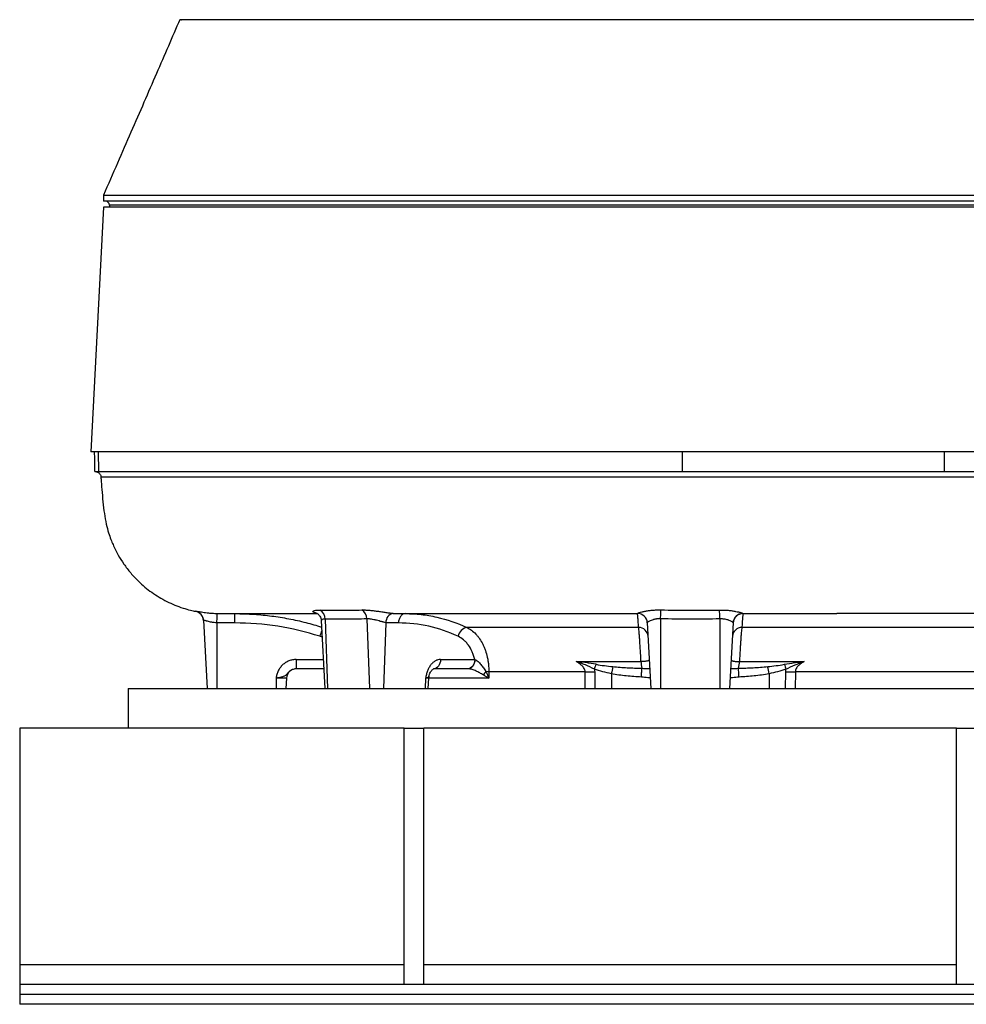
# Model space of a CAD drawing. Header units: millimetres. Extents: x 540 to 1430, y 615 to 2661.
# Tile 1 of 9: x 540 to 1020, y 615 to 1114. Entities that reach past the tile are written whole.
import ezdxf

# ---------------------------------------------------------------- set-up
doc = ezdxf.new("R2010")
doc.units = ezdxf.units.MM

msp = doc.modelspace()

# ---------------------------------------------------------------- linework, layer by layer
at = {"color": 7, "linetype": 'Continuous', "lineweight": 25}
for p, q in [((582.9, 1024.91), (582.9, 1021.91)), ((582.9, 1018.91), (576.4, 894.91)), ((1177.9, 1021.91), (582.9, 1021.91)), ((1177.67, 1018.91), (582.9, 1018.91)), ((585.9, 1019.91), (585.9, 1018.91)), ((1117.49, 894.91), (576.4, 894.91)), ((580.52, 884.91), (580.35, 894.91)), ((876.47, 884.91), (876.47, 894.91)), ((1009.33, 884.91), (1009.41, 894.91)), ((578.5, 884.91), (580.52, 884.91)), ((580.52, 884.91), (876.47, 884.91)), ((876.47, 884.91), (1009.33, 884.91)), ((1009.33, 884.91), (1207.93, 884.91)), ((581.69, 881.3), (581.64, 882.07)), ((629.59, 814.08), (629.59, 814.08)), ((633.58, 809.54), (635.4, 774.91)), ((640.58, 812.95), (641.53, 812.93)), ((693.28, 809.37), (695.09, 774.91)), ((695.25, 810.11), (696.55, 774.91)), ((716.45, 810.22), (717.76, 774.91)), ((853.66, 812.91), (853.66, 812.91)), ((865.4, 810.28), (865.4, 774.91)), ((895.4, 810.23), (895.4, 774.91)), ((907.13, 812.91), (907.13, 812.91)), ((640.4, 808.21), (640.4, 774.91)), ((726.07, 808.32), (724.83, 774.91)), ((854.23, 805.91), (767.15, 805.91)), ((858.65, 808.27), (860.4, 774.91)), ((902.14, 808.23), (900.4, 774.91)), ((902.14, 808.22), (902.14, 808.23)), ((1066.72, 805.91), (906.57, 805.91)), ((680.64, 789.65), (680.64, 784.91)), ((753.83, 789.65), (771.11, 789.65)), ((822.58, 788.61), (855.44, 788.61)), ((905.35, 788.61), (938.21, 788.61)), ((694.56, 784.91), (680.64, 784.91)), ((767.58, 784.91), (750.3, 784.91)), ((778.31, 783.43), (778.3, 780.17)), ((827.08, 783.43), (778.31, 783.43)), ((1042.75, 783.43), (933.71, 783.43)), ((670.4, 780.17), (670.4, 774.91)), ((675.67, 780.17), (670.4, 780.17)), ((675.67, 780.17), (675.4, 774.91)), ((746.24, 780.17), (746.05, 774.91)), ((747.51, 774.91), (747.79, 780.17)), ((595.4, 774.91), (595.4, 754.91)), ((595.4, 774.91), (1165.4, 774.91)), ((735.4, 754.91), (540.4, 754.91)), ((540.4, 754.91), (540.4, 634.91)), ((735.4, 624.91), (735.4, 754.91)), ((735.4, 754.91), (745.4, 754.91)), ((745.4, 624.91), (745.4, 754.91)), ((1015.4, 754.91), (745.4, 754.91)), ((1015.4, 624.91), (1015.4, 754.91)), ((1015.4, 754.91), (1025.4, 754.91)), ((540.4, 634.91), (540.4, 624.91)), ((1220.4, 624.91), (540.4, 624.91)), ((540.4, 624.91), (540.4, 619.91)), ((1220.4, 619.91), (540.4, 619.91)), ((540.4, 619.91), (540.4, 614.91)), ((1220.4, 614.91), (540.4, 614.91))]:
    msp.add_line(p, q, dxfattribs=at)
at = {"color": 8, "linetype": 'Continuous', "lineweight": 25}
for p, q in [((1174.9, 1019.91), (585.9, 1019.91)), ((629.59, 814.08), (629.63, 814.17)), ((629.63, 814.17), (630.17, 814.11)), ((732.4, 812.91), (733.67, 812.91)), ((693.72, 800.93), (692.55, 801.42)), ((680.64, 789.65), (694.31, 789.65)), ((827.16, 774.91), (827.08, 783.43)), ((831.95, 783.43), (832.05, 774.91)), ((928.75, 774.91), (928.85, 783.43)), ((933.71, 783.43), (933.63, 774.91)), ((747.79, 780.17), (746.24, 780.17)), ((778.3, 780.17), (747.79, 780.17)), ((840.4, 782.44), (840.4, 774.91)), ((920.4, 782.44), (920.4, 774.91)), ((735.4, 634.91), (540.4, 634.91)), ((1015.4, 634.91), (745.4, 634.91))]:
    msp.add_line(p, q, dxfattribs=at)
at = {"color": 7, "linetype": 'Continuous', "lineweight": 25, "flags": 128}
for points in [[(865.4, 810.28), (865.41, 811.03), (865.43, 811.76), (865.44, 812.44), (865.46, 813.08), (865.47, 813.64), (865.48, 814.12), (865.49, 814.5), (865.5, 814.78)], [(895.4, 810.23), (895.38, 810.98), (895.37, 811.7), (895.36, 812.39), (895.34, 813.02), (895.33, 813.58), (895.32, 814.06), (895.32, 814.45), (895.31, 814.73)], [(640.4, 808.21), (640.43, 809.15), (640.47, 810.04), (640.5, 810.86), (640.52, 811.57), (640.55, 812.15), (640.56, 812.59), (640.57, 812.86), (640.58, 812.95)], [(753.83, 789.65), (753.74, 788.71), (753.51, 787.82), (753.18, 787), (752.74, 786.28), (752.21, 785.7), (751.61, 785.27), (750.97, 785), (750.3, 784.91)], [(771.11, 789.65), (771.01, 788.71), (770.79, 787.82), (770.45, 787), (770.01, 786.28), (769.49, 785.7), (768.89, 785.27), (768.25, 785), (767.58, 784.91)], [(771.24, 789.59), (771.14, 788.66), (770.92, 787.78), (770.59, 786.97), (770.17, 786.27), (769.66, 785.69), (769.08, 785.26), (768.46, 785), (767.82, 784.91)], [(855.65, 780.76), (855.69, 781.49), (855.73, 782.2), (855.77, 782.87), (855.8, 783.49), (855.83, 784.04), (855.86, 784.52), (855.88, 784.91), (855.9, 785.2)], [(905.14, 780.76), (905.1, 781.49), (905.06, 782.2), (905.03, 782.87), (904.99, 783.49), (904.96, 784.04), (904.94, 784.52), (904.91, 784.91), (904.9, 785.2)]]:
    msp.add_lwpolyline(points, dxfattribs=at)
at = {"color": 7, "linetype": 'Continuous', "lineweight": 25}
for centre, radius, start, end in [((583.9, 1019.91), 2, 0, 90), ((628.6, 809.16), 5, 3.0156, 78.5078), ((690.37, 810.37), 4.88, 356.9078, 61.6637), ((711.41, 810.34), 5.04, 358.6856, 61.4744), ((628.59, 809.28), 5, 3.0001, 26.5501), ((730.74, 808.47), 4.67, 101.1574, 181.7973), ((853.66, 808), 4.99, 3.0553, 89.6091), ((907.13, 807.97), 5, 90.2787, 176.9621), ((907.13, 807.91), 5, 89.9814, 177.5989), ((768.27, 800.35), 5.67, 101.3008, 169.1808), ((854.16, 801.05), 4.86, 4.2741, 89.2303), ((906.63, 801.05), 4.86, 90.7697, 175.7259), ((868.11, 788.57), 12.67, 179.8254, 195.4267), ((892.68, 788.57), 12.67, 344.5733, 0.1746), ((680.67, 779.91), 5, 90, 177), ((791.37, 770.12), 19.77, 137.4364, 143.5644), ((775.52, 732.46), 51.05, 86.8651, 88.5549), ((829.52, 1147.01), 363.59, 269.6166, 270.3834), ((751.34, 813.71), 85.53, 340.2403, 341.9579), ((1157.03, 720.04), 322.73, 168.1981, 168.8512), ((603.76, 720.04), 322.73, 11.1488, 11.8019), ((1009.46, 813.71), 85.53, 198.0421, 199.7597), ((931.28, 1147.01), 363.59, 269.6166, 270.3834), ((752.78, 779.91), 5, 166.7936, 177)]:
    msp.add_arc(centre, radius, start, end, dxfattribs=at)
at = {"color": 8, "linetype": 'Continuous', "lineweight": 25}
for centre, radius, start, end in [((628.59, 809.28), 5, 26.5511, 77.9792), ((913.5, 730.42), 232.07, 161.408, 162.1867)]:
    msp.add_arc(centre, radius, start, end, dxfattribs=at)
at = {"color": 7, "linetype": 'Continuous', "lineweight": 25}
for points, knots in [([(621.59, 1113.91), (619.66, 1109.47), (615.73, 1100.42), (609.65, 1086.42), (603.33, 1071.86), (596.74, 1056.7), (589.88, 1040.96), (585.26, 1030.34), (582.9, 1024.91)], [0, 0, 0, 0, 0.151267, 0.307828, 0.470359, 0.639513, 0.815888, 1, 1, 1, 1]), ([(1139.13, 1113.91), (1139.12, 1113.91), (1139.1, 1113.91), (1138.9, 1113.91), (1138.25, 1113.91), (1138.35, 1113.91), (1138.53, 1113.91), (1138.52, 1113.91), (1138.1, 1113.91), (1137.1, 1113.91), (1135.56, 1113.91), (1133.73, 1113.91), (1131.5, 1113.91), (1122.67, 1113.91), (1084.87, 1113.91), (1026.27, 1113.91), (962.76, 1113.91), (923.17, 1113.91), (904.55, 1113.91), (896.1, 1113.91), (891.86, 1113.91), (887.42, 1113.91), (883.14, 1113.91), (879.24, 1113.91), (875.11, 1113.91), (870.47, 1113.91), (865.44, 1113.91), (860.6, 1113.91), (831.85, 1113.91), (784.08, 1113.91), (719.21, 1113.91), (673.9, 1113.91), (647.1, 1113.91), (637.95, 1113.91), (633.15, 1113.91), (629.3, 1113.91), (626.61, 1113.91), (624.89, 1113.91), (623.62, 1113.91), (622.67, 1113.91), (622.27, 1113.91), (622.19, 1113.91), (622.38, 1113.91), (622.52, 1113.91), (621.48, 1113.91), (621.63, 1113.91), (621.65, 1113.91)], [0, 0, 0, 0, 0.053375, 0.11556, 0.139725, 0.144611, 0.149543, 0.154444, 0.159273, 0.164072, 0.167603, 0.171134, 0.174662, 0.178194, 0.206891, 0.321681, 0.409736, 0.453764, 0.475781, 0.481371, 0.487, 0.492541, 0.498008, 0.501837, 0.505666, 0.512059, 0.518502, 0.525004, 0.531479, 0.631542, 0.708594, 0.785646, 0.808655, 0.814869, 0.821081, 0.827247, 0.83078, 0.834313, 0.837846, 0.841379, 0.848363, 0.855367, 0.862392, 0.869406, 0.980366, 1, 1, 1, 1]), ([(583.03, 1024.91), (583.04, 1024.91), (583.06, 1024.91), (584.58, 1024.91), (587.35, 1024.91), (591.42, 1024.91), (596.7, 1024.91), (603.2, 1024.91), (610.89, 1024.91), (619.72, 1024.91), (629.67, 1024.91), (640.68, 1024.91), (652.72, 1024.91), (665.73, 1024.91), (679.66, 1024.91), (694.45, 1024.91), (710.03, 1024.91), (726.33, 1024.91), (743.3, 1024.91), (760.84, 1024.91), (778.9, 1024.91), (797.39, 1024.91), (816.24, 1024.91), (835.36, 1024.91), (854.67, 1024.91), (874.1, 1024.91), (893.54, 1024.91), (912.94, 1024.91), (932.19, 1024.91), (951.23, 1024.91), (969.96, 1024.91), (988.3, 1024.91), (1006.19, 1024.91), (1023.54, 1024.91), (1040.28, 1024.91), (1056.34, 1024.91), (1071.65, 1024.91), (1086.14, 1024.91), (1099.75, 1024.91), (1112.42, 1024.91), (1124.11, 1024.91), (1134.76, 1024.91), (1144.31, 1024.91), (1152.75, 1024.91), (1160.02, 1024.91), (1166.1, 1024.91), (1170.95, 1024.91), (1174.58, 1024.91), (1176.88, 1024.91), (1177.93, 1024.91), (1177.79, 1024.91), (1177.75, 1024.91)], [0, 0, 0, 0, 0.014868, 0.035673, 0.056478, 0.077282, 0.098087, 0.118892, 0.139696, 0.160501, 0.181306, 0.20211, 0.222915, 0.24372, 0.264524, 0.285329, 0.306134, 0.326938, 0.347743, 0.368548, 0.389352, 0.410157, 0.430962, 0.451766, 0.472571, 0.493376, 0.51418, 0.534985, 0.55579, 0.576594, 0.597399, 0.618204, 0.639008, 0.659813, 0.680618, 0.701422, 0.722227, 0.743032, 0.763836, 0.784641, 0.805446, 0.82625, 0.847055, 0.867859, 0.888664, 0.909469, 0.930273, 0.951078, 0.971883, 0.992687, 1, 1, 1, 1]), ([(578.5, 884.91), (578.5, 885.63), (578.49, 886.38), (578.48, 887.96), (578.47, 888.78), (578.46, 890.06), (578.46, 890.49), (578.45, 891.36), (578.44, 891.8), (578.42, 893.12), (578.41, 894.01), (578.39, 894.91)], [0, 0, 0, 0, 0.25, 0.25, 0.5, 0.5, 0.625, 0.625, 0.75, 0.75, 1, 1, 1, 1]), ([(578.67, 884.91), (578.91, 884.91), (579.13, 884.88), (579.46, 884.81), (579.57, 884.78), (579.78, 884.7), (579.88, 884.66), (580.17, 884.52), (580.35, 884.4), (580.67, 884.15), (580.81, 884.01), (581.06, 883.72), (581.16, 883.57), (581.34, 883.27), (581.41, 883.12), (581.58, 882.66), (581.63, 882.36), (581.64, 882.07)], [0, 0, 0, 0, 0.125, 0.125, 0.1875, 0.1875, 0.25, 0.25, 0.375, 0.375, 0.5, 0.5, 0.625, 0.625, 0.75, 0.75, 1, 1, 1, 1]), ([(1146.56, 882.07), (1146.5, 882.07), (1146.44, 882.07), (1146.32, 882.07), (1146.14, 882.07), (1145.93, 882.07), (1145.51, 882.07), (1145.2, 882.07), (1144.18, 882.07), (1142.59, 882.07), (1140.56, 882.07), (1138.87, 882.07), (1138.28, 882.07), (1137.04, 882.07), (1136.4, 882.07), (1133.05, 882.07), (1129.95, 882.07), (1122.96, 882.07), (1119.07, 882.07), (1112.61, 882.07), (1110.36, 882.07), (1106.83, 882.07), (1105.62, 882.07), (1103.17, 882.07), (1101.92, 882.07), (1095.58, 882.07), (1090.17, 882.07), (1078.71, 882.07), (1072.65, 882.07), (1059.89, 882.07), (1053.18, 882.07), (1044.38, 882.07), (1042.6, 882.07), (1039.02, 882.07), (1037.21, 882.07), (1031.75, 882.07), (1028.06, 882.07), (1016.82, 882.07), (1009.12, 882.07), (993.29, 882.07), (985.17, 882.07), (972.67, 882.07), (968.45, 882.07), (959.9, 882.07), (955.6, 882.07), (942.66, 882.07), (933.95, 882.07), (916.41, 882.07), (907.56, 882.07), (894.19, 882.07), (889.72, 882.07), (882.97, 882.07), (880.72, 882.07), (876.21, 882.07), (873.95, 882.07), (862.64, 882.07), (853.67, 882.07), (835.85, 882.07), (827, 882.07), (809.45, 882.07), (800.74, 882.07), (789.93, 882.07), (787.77, 882.07), (783.47, 882.07), (781.32, 882.07), (774.91, 882.07), (770.69, 882.07), (758.17, 882.07), (750.02, 882.07), (734.1, 882.07), (726.34, 882.07), (711.19, 882.07), (703.8, 882.07), (694.82, 882.07), (693.04, 882.07), (689.52, 882.07), (687.78, 882.07), (682.61, 882.07), (679.25, 882.07), (669.38, 882.07), (663.11, 882.07), (651.16, 882.07), (645.48, 882.07), (637.41, 882.07), (634.8, 882.07), (631, 882.07), (629.75, 882.07), (627.29, 882.07), (626.09, 882.07), (620.2, 882.07), (615.87, 882.07), (607.97, 882.07), (604.4, 882.07), (598, 882.07), (595.17, 882.07), (592.12, 882.07), (591.53, 882.07), (590.4, 882.07), (589.87, 882.07), (588.33, 882.07), (587.41, 882.07), (585.78, 882.07), (585.07, 882.07), (583.85, 882.07), (583.35, 882.07), (582.12, 882.07), (581.69, 882.07), (581.64, 882.07)], [0, 0, 0, 0, 0.001953, 0.001953, 0.003906, 0.007812, 0.007812, 0.015625, 0.015625, 0.03125, 0.046875, 0.046875, 0.054687, 0.054687, 0.0625, 0.0625, 0.09375, 0.09375, 0.125, 0.125, 0.140625, 0.140625, 0.148437, 0.148437, 0.15625, 0.15625, 0.1875, 0.1875, 0.21875, 0.21875, 0.25, 0.25, 0.257812, 0.257812, 0.265625, 0.265625, 0.28125, 0.28125, 0.3125, 0.3125, 0.34375, 0.34375, 0.359375, 0.359375, 0.375, 0.375, 0.40625, 0.40625, 0.4375, 0.4375, 0.453125, 0.453125, 0.460937, 0.460937, 0.46875, 0.46875, 0.5, 0.5, 0.53125, 0.53125, 0.5625, 0.5625, 0.570313, 0.570313, 0.578125, 0.578125, 0.59375, 0.59375, 0.625, 0.625, 0.65625, 0.65625, 0.6875, 0.6875, 0.695313, 0.695313, 0.703125, 0.703125, 0.71875, 0.71875, 0.75, 0.75, 0.78125, 0.78125, 0.796875, 0.796875, 0.804688, 0.804688, 0.8125, 0.8125, 0.84375, 0.84375, 0.875, 0.875, 0.90625, 0.90625, 0.914062, 0.914062, 0.921875, 0.921875, 0.9375, 0.9375, 0.953125, 0.953125, 0.96875, 0.96875, 1, 1, 1, 1]), ([(581.7, 881.3), (581.81, 879.48), (582.04, 875.56), (582.61, 869.66), (583.24, 863.76), (584.17, 858.5), (585.36, 854.15), (586.56, 850.7), (587.72, 847.85), (588.96, 845.21), (590.72, 841.88), (593.22, 837.9), (596.63, 833.45), (601.24, 828.52), (607.26, 823.51), (613.6, 819.68), (619.02, 817.21), (623.05, 815.74), (626.59, 814.71), (628.72, 814.25), (629.59, 814.07)], [0, 0, 0, 0, 0.060289, 0.130126, 0.196625, 0.256787, 0.30696, 0.346564, 0.378085, 0.410434, 0.444279, 0.503987, 0.567249, 0.631586, 0.729035, 0.827652, 0.877453, 0.927325, 0.970446, 1, 1, 1, 1]), ([(630.17, 814.11), (630.19, 814.11), (630.39, 814.09), (631.85, 813.84), (634.03, 813.51), (636.2, 813.26), (638.19, 813.07), (639.7, 812.99), (640.58, 812.95)], [0, 0, 0, 0, 0.031964, 0.295708, 0.557126, 0.68552, 0.81787, 1, 1, 1, 1]), ([(692.69, 814.67), (696.19, 814.61), (699.71, 814.59), (706.75, 814.62), (710.28, 814.68), (713.82, 814.77)], [0, 0, 0, 0, 0.5, 0.5, 1, 1, 1, 1]), ([(713.82, 814.77), (714.35, 814.78), (714.93, 814.78), (715.84, 814.75), (716.15, 814.73), (716.8, 814.7), (717.14, 814.67), (718.15, 814.59), (718.84, 814.52), (719.92, 814.4), (720.28, 814.36), (721.02, 814.26), (721.38, 814.21), (722.48, 814.07), (723.21, 813.96), (724.32, 813.8), (724.68, 813.74), (725.39, 813.64), (725.74, 813.59), (726.43, 813.49), (726.77, 813.44), (727.44, 813.34), (727.77, 813.3), (728.72, 813.17), (729.3, 813.1), (729.83, 813.04)], [0, 0, 0, 0, 0.125, 0.125, 0.1875, 0.1875, 0.25, 0.25, 0.375, 0.375, 0.4375, 0.4375, 0.5, 0.5, 0.625, 0.625, 0.6875, 0.6875, 0.75, 0.75, 0.8125, 0.8125, 0.875, 0.875, 1, 1, 1, 1]), ([(853.7, 813), (853.7, 813.04), (853.8, 813.11), (854.06, 813.23), (854.16, 813.28), (854.42, 813.37), (854.56, 813.42), (855.04, 813.58), (855.43, 813.69), (856.1, 813.85), (856.35, 813.91), (856.85, 814.02), (857.11, 814.08), (857.94, 814.23), (858.53, 814.33), (859.8, 814.51), (860.47, 814.58), (861.5, 814.67), (861.85, 814.7), (862.56, 814.74), (862.92, 814.76), (864.02, 814.79), (864.75, 814.8), (865.5, 814.78)], [0, 0, 0, 0, 0.125, 0.125, 0.1875, 0.1875, 0.25, 0.25, 0.375, 0.375, 0.4375, 0.4375, 0.5, 0.5, 0.625, 0.625, 0.75, 0.75, 0.8125, 0.8125, 0.875, 0.875, 1, 1, 1, 1]), ([(865.5, 814.78), (870.47, 814.69), (875.44, 814.64), (885.37, 814.62), (890.34, 814.65), (895.31, 814.73)], [0, 0, 0, 0, 0.5, 0.5, 1, 1, 1, 1]), ([(895.31, 814.73), (896.05, 814.74), (896.78, 814.74), (897.86, 814.7), (898.22, 814.68), (898.93, 814.64), (899.28, 814.61), (900.32, 814.52), (900.98, 814.44), (901.92, 814.31), (902.23, 814.26), (902.83, 814.16), (903.12, 814.11), (903.94, 813.95), (904.45, 813.84), (905.13, 813.68), (905.34, 813.62), (905.73, 813.51), (905.91, 813.46), (906.23, 813.36), (906.38, 813.31), (906.63, 813.22), (906.74, 813.18), (907.01, 813.07), (907.1, 813), (907.11, 812.97)], [0, 0, 0, 0, 0.125, 0.125, 0.1875, 0.1875, 0.25, 0.25, 0.375, 0.375, 0.4375, 0.4375, 0.5, 0.5, 0.625, 0.625, 0.6875, 0.6875, 0.75, 0.75, 0.8125, 0.8125, 0.875, 0.875, 1, 1, 1, 1]), ([(640.4, 808.21), (639.95, 808.24), (639.5, 808.29), (638.84, 808.37), (638.63, 808.4), (638.2, 808.46), (637.99, 808.5), (637.38, 808.61), (636.99, 808.69), (636.25, 808.85), (635.91, 808.94), (635.44, 809.06), (635.29, 809.1), (635, 809.18), (634.87, 809.21), (634.5, 809.32), (634.28, 809.38), (634.02, 809.45), (633.95, 809.47), (633.81, 809.51), (633.76, 809.52), (633.63, 809.55), (633.58, 809.56), (633.58, 809.54)], [0, 0, 0, 0, 0.125, 0.125, 0.1875, 0.1875, 0.25, 0.25, 0.375, 0.375, 0.5, 0.5, 0.5625, 0.5625, 0.625, 0.625, 0.75, 0.75, 0.8125, 0.8125, 0.875, 0.875, 1, 1, 1, 1]), ([(641.53, 812.92), (642.31, 812.92), (643.97, 812.91), (647.11, 812.91), (650.99, 812.91), (655.73, 812.91), (661.45, 812.91), (668.24, 812.91), (676.13, 812.91), (683.87, 812.91), (689.28, 812.91), (691.36, 812.91)], [0, 0, 0, 0, 0.091288, 0.192929, 0.300363, 0.413705, 0.533126, 0.658912, 0.789217, 0.918978, 1, 1, 1, 1]), ([(649.44, 812.91), (652.78, 812.85), (659.04, 812.72), (668.18, 811.78), (676.89, 810.39), (685.34, 808.54), (690.82, 806.89), (693.45, 806.09)], [0, 0, 0, 0, 0.223792, 0.420036, 0.61628, 0.815449, 1, 1, 1, 1]), ([(649.44, 808.17), (649.44, 808.8), (649.44, 809.43), (649.44, 810.58), (649.44, 811.1), (649.44, 811.97), (649.44, 812.32), (649.44, 812.79), (649.44, 812.91), (649.44, 812.91)], [0, 0, 0, 0, 0.25, 0.25, 0.5, 0.5, 0.75, 0.75, 1, 1, 1, 1]), ([(690.8, 813.22), (690.8, 813.22), (690.76, 813.23), (690.9, 813.19), (691.24, 813.01), (691.76, 812.63), (692.36, 812.01), (692.88, 811.14), (693.22, 810.22), (693.24, 809.6), (693.25, 809.37)], [0, 0, 0, 0, 0.023351, 0.1627, 0.29219, 0.421781, 0.564813, 0.726416, 0.895071, 1, 1, 1, 1]), ([(716.45, 810.22), (712.92, 810.12), (709.39, 810.06), (702.32, 810.02), (698.78, 810.04), (695.25, 810.11)], [0, 0, 0, 0, 0.5, 0.5, 1, 1, 1, 1]), ([(726.07, 808.32), (725.75, 808.38), (725.41, 808.45), (724.85, 808.58), (724.66, 808.63), (724.27, 808.73), (724.07, 808.78), (723.47, 808.94), (723.05, 809.06), (722.18, 809.29), (721.75, 809.41), (721.09, 809.57), (720.87, 809.63), (720.43, 809.73), (720.2, 809.78), (719.55, 809.92), (719.12, 810.01), (718.5, 810.1), (718.29, 810.13), (717.89, 810.18), (717.69, 810.2), (717.13, 810.24), (716.78, 810.24), (716.45, 810.22)], [0, 0, 0, 0, 0.125, 0.125, 0.1875, 0.1875, 0.25, 0.25, 0.375, 0.375, 0.5, 0.5, 0.5625, 0.5625, 0.625, 0.625, 0.75, 0.75, 0.8125, 0.8125, 0.875, 0.875, 1, 1, 1, 1]), ([(735.99, 812.91), (735.54, 812.91), (735.1, 812.79), (734.27, 812.32), (733.88, 811.97), (733.23, 811.1), (732.97, 810.58), (732.59, 809.43), (732.48, 808.8), (732.46, 808.17)], [0, 0, 0, 0, 0.25, 0.25, 0.5, 0.5, 0.75, 0.75, 1, 1, 1, 1]), ([(733.67, 812.91), (736.16, 812.91), (742.71, 812.91), (753.95, 812.91), (765.93, 812.91), (776.87, 812.91), (786.62, 812.91), (796.48, 812.91), (806.44, 812.91), (816.53, 812.91), (826.99, 812.91), (837.6, 812.91), (846.58, 812.91), (851.87, 812.91), (853.66, 812.91)], [0, 0, 0, 0, 0.072192, 0.190324, 0.307009, 0.389437, 0.471142, 0.552179, 0.632604, 0.712472, 0.793186, 0.879153, 0.959018, 1, 1, 1, 1]), ([(735.99, 812.91), (737.33, 812.91), (738.66, 812.87), (741.33, 812.73), (742.66, 812.61), (746.63, 812.17), (749.26, 811.73), (757.06, 809.97), (762.16, 808.23), (767.15, 805.91)], [0, 0, 0, 0, 0.125, 0.125, 0.25, 0.25, 0.5, 0.5, 1, 1, 1, 1]), ([(854.23, 805.91), (854.19, 806.49), (854.15, 807.04), (854.08, 808.06), (854.05, 808.53), (853.95, 809.84), (853.9, 810.57), (853.75, 812.32), (853.69, 812.91), (853.66, 812.91)], [0, 0, 0, 0, 0.125, 0.125, 0.25, 0.25, 0.5, 0.5, 1, 1, 1, 1]), ([(865.4, 810.28), (864.94, 810.3), (864.48, 810.29), (863.81, 810.24), (863.59, 810.22), (863.16, 810.17), (862.95, 810.14), (862.54, 810.06), (862.34, 810.02), (861.95, 809.93), (861.76, 809.88), (861.21, 809.73), (860.88, 809.61), (860.27, 809.37), (859.99, 809.25), (859.52, 809), (859.31, 808.88), (859.07, 808.72), (858.99, 808.66), (858.87, 808.56), (858.81, 808.52), (858.69, 808.39), (858.65, 808.32), (858.65, 808.27)], [0, 0, 0, 0, 0.125, 0.125, 0.1875, 0.1875, 0.25, 0.25, 0.3125, 0.3125, 0.375, 0.375, 0.5, 0.5, 0.625, 0.625, 0.75, 0.75, 0.8125, 0.8125, 0.875, 0.875, 1, 1, 1, 1]), ([(895.4, 810.23), (890.4, 810.14), (885.4, 810.1), (875.4, 810.12), (870.4, 810.17), (865.4, 810.28)], [0, 0, 0, 0, 0.5, 0.5, 1, 1, 1, 1]), ([(902.14, 808.23), (902.15, 808.28), (902.1, 808.34), (901.98, 808.46), (901.92, 808.51), (901.8, 808.6), (901.72, 808.65), (901.47, 808.81), (901.27, 808.93), (900.79, 809.17), (900.52, 809.3), (900.06, 809.48), (899.9, 809.54), (899.56, 809.65), (899.39, 809.71), (898.84, 809.87), (898.45, 809.96), (897.83, 810.07), (897.62, 810.11), (897.19, 810.16), (896.97, 810.18), (896.31, 810.23), (895.86, 810.24), (895.4, 810.23)], [0, 0, 0, 0, 0.125, 0.125, 0.1875, 0.1875, 0.25, 0.25, 0.375, 0.375, 0.5, 0.5, 0.5625, 0.5625, 0.625, 0.625, 0.75, 0.75, 0.8125, 0.8125, 0.875, 0.875, 1, 1, 1, 1]), ([(902.14, 808.17), (902.17, 808.56), (902.21, 809.06), (902.41, 809.5), (902.45, 809.6)], [0, 0, 0, 0, 0.786298, 1, 1, 1, 1]), ([(907.13, 812.91), (907.13, 812.91), (907.12, 812.87), (907.09, 812.73), (907.08, 812.61), (907.03, 812.17), (906.99, 811.73), (906.85, 809.97), (906.72, 808.23), (906.57, 805.91)], [0, 0, 0, 0, 0.125, 0.125, 0.25, 0.25, 0.5, 0.5, 1, 1, 1, 1]), ([(907.13, 812.91), (907.86, 812.91), (913.14, 812.91), (923.03, 812.91), (936.83, 812.91), (947.46, 812.91), (953.34, 812.91), (954.69, 812.91)], [0, 0, 0, 0, 0.044108, 0.322803, 0.611559, 0.910598, 1, 1, 1, 1]), ([(1110.66, 812.91), (1109.8, 812.91), (1108.07, 812.91), (1104.05, 812.91), (1099.01, 812.91), (1092.87, 812.91), (1085.69, 812.91), (1077.49, 812.91), (1068.32, 812.91), (1058.23, 812.91), (1047.25, 812.91), (1035.46, 812.91), (1022.89, 812.91), (1009.63, 812.91), (995.73, 812.91), (981.25, 812.91), (967.55, 812.91), (958.55, 812.91), (954.69, 812.91)], [0, 0, 0, 0, 0.063493, 0.126986, 0.190479, 0.253972, 0.317465, 0.380957, 0.44445, 0.507943, 0.571436, 0.634929, 0.698422, 0.761915, 0.825408, 0.888901, 0.952394, 1, 1, 1, 1]), ([(649.44, 808.17), (647.93, 808.17), (646.43, 808.17), (644.17, 808.17), (643.41, 808.17), (641.9, 808.17), (641.15, 808.19), (640.4, 808.21)], [0, 0, 0, 0, 0.5, 0.5, 0.75, 0.75, 1, 1, 1, 1]), ([(692.55, 801.42), (685.55, 803.67), (678.45, 805.35), (664.08, 807.6), (656.8, 808.17), (649.44, 808.17)], [0, 0, 0, 0, 0.5, 0.5, 1, 1, 1, 1]), ([(732.46, 808.17), (731.39, 808.17), (730.33, 808.17), (729, 808.17), (728.73, 808.17), (728.2, 808.18), (727.93, 808.19), (727.13, 808.22), (726.6, 808.26), (726.07, 808.32)], [0, 0, 0, 0, 0.5, 0.5, 0.625, 0.625, 0.75, 0.75, 1, 1, 1, 1]), ([(762.7, 801.42), (757.82, 803.67), (752.87, 805.35), (742.79, 807.6), (737.67, 808.17), (732.46, 808.17)], [0, 0, 0, 0, 0.5, 0.5, 1, 1, 1, 1]), ([(767.15, 805.91), (767.97, 805.52), (768.76, 805.05), (770.26, 803.93), (770.98, 803.29), (772.01, 802.2), (772.34, 801.82), (772.99, 801.01), (773.3, 800.6), (774.19, 799.3), (774.73, 798.37), (775.48, 796.87), (775.71, 796.36), (776.15, 795.3), (776.36, 794.76), (776.93, 793.11), (777.25, 791.97), (777.64, 790.2), (777.76, 789.61), (777.96, 788.39), (778.04, 787.77), (778.24, 785.92), (778.31, 784.68), (778.31, 783.43)], [0, 0, 0, 0, 0.125, 0.125, 0.25, 0.25, 0.3125, 0.3125, 0.375, 0.375, 0.5, 0.5, 0.5625, 0.5625, 0.625, 0.625, 0.75, 0.75, 0.8125, 0.8125, 0.875, 0.875, 1, 1, 1, 1]), ([(855.44, 788.61), (855.34, 790.64), (855.24, 792.55), (855.11, 794.82), (855.08, 795.26), (855.03, 796.14), (855, 796.57), (854.92, 797.82), (854.81, 799.41), (854.71, 800.81), (854.63, 801.8), (854.6, 802.12), (854.55, 802.73), (854.53, 803.02), (854.4, 804.39), (854.31, 805.27), (854.23, 805.91)], [0, 0, 0, 0, 0.25, 0.25, 0.3125, 0.3125, 0.375, 0.375, 0.5, 0.625, 0.625, 0.6875, 0.6875, 0.75, 0.75, 1, 1, 1, 1]), ([(906.57, 805.91), (906.48, 805.27), (906.39, 804.39), (906.27, 803.02), (906.24, 802.73), (906.19, 802.12), (906.17, 801.8), (906.09, 800.81), (905.98, 799.4), (905.88, 797.82), (905.8, 796.57), (905.77, 796.14), (905.72, 795.26), (905.69, 794.81), (905.56, 792.55), (905.45, 790.63), (905.35, 788.61)], [0, 0, 0, 0, 0.25, 0.25, 0.3125, 0.3125, 0.375, 0.375, 0.5, 0.625, 0.625, 0.6875, 0.6875, 0.75, 0.75, 1, 1, 1, 1]), ([(771.11, 789.65), (770.95, 790.34), (770.76, 791.01), (770.32, 792.32), (770.08, 792.96), (769.26, 794.81), (768.63, 795.93), (767.54, 797.45), (767.16, 797.93), (766.35, 798.82), (765.92, 799.23), (764.62, 800.35), (763.69, 800.96), (762.7, 801.42)], [0, 0, 0, 0, 0.125, 0.125, 0.25, 0.25, 0.5, 0.5, 0.625, 0.625, 0.75, 0.75, 1, 1, 1, 1]), ([(680.64, 789.65), (680, 789.65), (679.36, 789.59), (678.43, 789.41), (678.13, 789.34), (677.51, 789.16), (677.21, 789.05), (676.32, 788.7), (675.76, 788.41), (674.69, 787.73), (674.18, 787.34), (673.26, 786.47), (672.84, 785.99), (672.28, 785.22), (672.1, 784.95), (671.78, 784.41), (671.62, 784.12), (671.21, 783.26), (670.99, 782.66), (670.72, 781.74), (670.64, 781.43), (670.54, 780.96), (670.51, 780.8), (670.45, 780.49), (670.42, 780.33), (670.4, 780.17)], [0, 0, 0, 0, 0.125, 0.125, 0.1875, 0.1875, 0.25, 0.25, 0.375, 0.375, 0.5, 0.5, 0.625, 0.625, 0.6875, 0.6875, 0.75, 0.75, 0.875, 0.875, 0.9375, 0.9375, 0.96875, 0.96875, 1, 1, 1, 1]), ([(753.83, 789.65), (753.38, 789.65), (752.93, 789.59), (752.27, 789.41), (752.05, 789.34), (751.61, 789.16), (751.39, 789.05), (750.75, 788.7), (750.34, 788.41), (749.56, 787.73), (749.18, 787.34), (748.5, 786.47), (748.19, 785.99), (747.76, 785.22), (747.63, 784.95), (747.37, 784.41), (747.26, 784.12), (746.93, 783.26), (746.75, 782.66), (746.53, 781.74), (746.46, 781.43), (746.37, 780.96), (746.35, 780.8), (746.29, 780.49), (746.27, 780.33), (746.24, 780.17)], [0, 0, 0, 0, 0.125, 0.125, 0.1875, 0.1875, 0.25, 0.25, 0.375, 0.375, 0.5, 0.5, 0.625, 0.625, 0.6875, 0.6875, 0.75, 0.75, 0.875, 0.875, 0.9375, 0.9375, 0.96875, 0.96875, 1, 1, 1, 1]), ([(771.24, 789.59), (771.5, 789.49), (771.77, 789.34), (772.29, 789), (772.55, 788.81), (773.06, 788.38), (773.32, 788.14), (773.81, 787.64), (774.05, 787.38), (774.52, 786.84), (774.75, 786.55), (775.2, 785.97), (775.42, 785.67), (776.04, 784.76), (776.43, 784.13), (776.81, 783.49)], [0, 0, 0, 0, 0.125, 0.125, 0.25, 0.25, 0.375, 0.375, 0.5, 0.5, 0.625, 0.625, 0.75, 0.75, 1, 1, 1, 1]), ([(827.08, 783.43), (827.08, 783.74), (827.04, 784.04), (826.87, 784.62), (826.75, 784.9), (826.45, 785.43), (826.27, 785.68), (825.89, 786.15), (825.69, 786.36), (825.05, 786.98), (824.58, 787.34), (823.61, 788.02), (823.1, 788.33), (822.58, 788.61)], [0, 0, 0, 0, 0.125, 0.125, 0.25, 0.25, 0.375, 0.375, 0.5, 0.5, 0.75, 0.75, 1, 1, 1, 1]), ([(832.66, 787.22), (830.96, 787.55), (829.28, 787.83), (826.76, 788.18), (825.92, 788.28), (824.25, 788.46), (823.41, 788.54), (822.58, 788.61)], [0, 0, 0, 0, 0.5, 0.5, 0.75, 0.75, 1, 1, 1, 1]), ([(831.83, 784.8), (830.3, 785.53), (828.78, 786.25), (826.48, 787.22), (825.71, 787.53), (824.54, 787.96), (824.15, 788.1), (823.37, 788.36), (822.98, 788.49), (822.58, 788.61)], [0, 0, 0, 0, 0.5, 0.5, 0.75, 0.75, 0.875, 0.875, 1, 1, 1, 1]), ([(859.63, 789.65), (859.63, 789.47), (859.57, 789.31), (859.31, 789.11), (859.21, 789.05), (858.94, 788.94), (858.78, 788.89), (858.51, 788.82), (858.41, 788.8), (858.2, 788.77), (858.09, 788.75), (857.75, 788.71), (857.5, 788.68), (856.95, 788.64), (856.67, 788.63), (856.07, 788.61), (855.76, 788.61), (855.44, 788.61)], [0, 0, 0, 0, 0.25, 0.25, 0.375, 0.375, 0.5, 0.5, 0.5625, 0.5625, 0.625, 0.625, 0.75, 0.75, 0.875, 0.875, 1, 1, 1, 1]), ([(901.17, 789.65), (901.16, 789.47), (901.23, 789.31), (901.48, 789.11), (901.59, 789.05), (901.86, 788.94), (902.01, 788.89), (902.29, 788.82), (902.39, 788.8), (902.6, 788.77), (902.71, 788.75), (903.05, 788.71), (903.3, 788.68), (903.84, 788.64), (904.13, 788.63), (904.72, 788.61), (905.03, 788.61), (905.35, 788.61)], [0, 0, 0, 0, 0.25, 0.25, 0.375, 0.375, 0.5, 0.5, 0.5625, 0.5625, 0.625, 0.625, 0.75, 0.75, 0.875, 0.875, 1, 1, 1, 1]), ([(928.13, 787.22), (929.83, 787.55), (931.52, 787.83), (934.04, 788.18), (934.88, 788.28), (936.55, 788.46), (937.38, 788.54), (938.21, 788.61)], [0, 0, 0, 0, 0.5, 0.5, 0.75, 0.75, 1, 1, 1, 1]), ([(928.96, 784.8), (930.5, 785.53), (932.01, 786.25), (934.32, 787.22), (935.09, 787.53), (936.26, 787.96), (936.65, 788.1), (937.43, 788.36), (937.82, 788.49), (938.21, 788.61)], [0, 0, 0, 0, 0.5, 0.5, 0.75, 0.75, 0.875, 0.875, 1, 1, 1, 1]), ([(938.21, 788.61), (937.69, 788.33), (937.19, 788.02), (936.46, 787.51), (936.22, 787.34), (935.75, 786.96), (935.52, 786.77), (935.1, 786.35), (934.89, 786.13), (934.52, 785.67), (934.34, 785.42), (934.05, 784.9), (933.93, 784.62), (933.76, 784.04), (933.71, 783.74), (933.71, 783.43)], [0, 0, 0, 0, 0.25, 0.25, 0.375, 0.375, 0.5, 0.5, 0.625, 0.625, 0.75, 0.75, 0.875, 0.875, 1, 1, 1, 1]), ([(680.64, 784.91), (680.1, 784.91), (679.57, 784.83), (678.81, 784.58), (678.56, 784.48), (678.09, 784.24), (677.86, 784.11), (677.43, 783.81), (677.22, 783.64), (676.84, 783.3), (676.66, 783.12), (676.32, 782.76), (676.16, 782.57), (675.86, 782.23), (675.71, 782.07), (675.42, 781.77), (675.26, 781.64), (674.95, 781.41), (674.78, 781.31), (674.25, 781.04), (673.84, 780.89), (673.18, 780.71), (672.95, 780.65), (672.47, 780.54), (672.22, 780.49), (671.71, 780.39), (671.45, 780.35), (671.06, 780.28), (670.93, 780.26), (670.66, 780.22), (670.53, 780.19), (670.4, 780.17)], [0, 0, 0, 0, 0.125, 0.125, 0.1875, 0.1875, 0.25, 0.25, 0.3125, 0.3125, 0.375, 0.375, 0.4375, 0.4375, 0.5, 0.5, 0.5625, 0.5625, 0.625, 0.625, 0.75, 0.75, 0.8125, 0.8125, 0.875, 0.875, 0.9375, 0.9375, 0.96875, 0.96875, 1, 1, 1, 1]), ([(747.92, 781.06), (748.01, 781.43), (748.21, 782.2), (748.65, 783.19), (749.16, 784), (749.63, 784.53), (750.05, 784.83), (750.26, 784.91), (750.29, 784.91), (750.3, 784.91)], [0, 0, 0, 0, 0.135856, 0.28041, 0.419306, 0.559889, 0.698184, 0.848844, 1, 1, 1, 1]), ([(775.47, 781.86), (774.89, 782.19), (774.3, 782.52), (773.38, 783.01), (773.07, 783.17), (772.44, 783.49), (772.11, 783.64), (771.46, 783.94), (771.13, 784.08), (770.46, 784.33), (770.12, 784.45), (769.44, 784.66), (769.1, 784.75), (768.61, 784.84), (768.44, 784.87), (768.12, 784.9), (767.97, 784.91), (767.82, 784.91)], [0, 0, 0, 0, 0.25, 0.25, 0.375, 0.375, 0.5, 0.5, 0.625, 0.625, 0.75, 0.75, 0.875, 0.875, 0.9375, 0.9375, 1, 1, 1, 1]), ([(776.81, 783.49), (777.09, 782.95), (777.35, 782.4), (777.85, 781.29), (778.08, 780.73), (778.3, 780.17)], [0, 0, 0, 0, 0.5, 0.5, 1, 1, 1, 1]), ([(840.4, 782.44), (838.94, 782.74), (837.5, 783.07), (834.64, 783.84), (833.22, 784.27), (831.83, 784.8)], [0, 0, 0, 0, 0.5, 0.5, 1, 1, 1, 1]), ([(832.66, 787.22), (834.06, 786.96), (835.47, 786.74), (838.29, 786.36), (839.71, 786.19), (841.13, 786.04)], [0, 0, 0, 0, 0.5, 0.5, 1, 1, 1, 1]), ([(841.13, 786.04), (843.58, 785.79), (846.04, 785.62), (850.96, 785.36), (853.43, 785.27), (855.9, 785.2)], [0, 0, 0, 0, 0.5, 0.5, 1, 1, 1, 1]), ([(904.9, 785.2), (907.37, 785.27), (909.83, 785.36), (914.76, 785.62), (917.22, 785.79), (919.67, 786.04)], [0, 0, 0, 0, 0.5, 0.5, 1, 1, 1, 1]), ([(919.67, 786.04), (921.09, 786.19), (922.51, 786.36), (925.33, 786.74), (926.73, 786.96), (928.13, 787.22)], [0, 0, 0, 0, 0.5, 0.5, 1, 1, 1, 1]), ([(928.96, 784.8), (927.57, 784.27), (926.15, 783.84), (923.3, 783.07), (921.85, 782.74), (920.4, 782.44)], [0, 0, 0, 0, 0.5, 0.5, 1, 1, 1, 1]), ([(747.89, 781.07), (747.89, 781.04), (747.91, 780.74), (747.59, 780.6), (746.97, 780.35), (746.57, 780.25), (746.25, 780.17), (746.24, 780.17)], [0, 0, 0, 0, 0.047128, 0.544118, 0.677401, 0.995836, 1, 1, 1, 1]), ([(775.47, 781.86), (775.97, 781.59), (776.45, 781.31), (777.39, 780.74), (777.86, 780.46), (778.3, 780.17)], [0, 0, 0, 0, 0.5, 0.5, 1, 1, 1, 1]), ([(855.65, 780.76), (853.09, 780.9), (850.54, 781.08), (846.72, 781.47), (845.45, 781.62), (842.92, 781.98), (841.66, 782.19), (840.4, 782.44)], [0, 0, 0, 0, 0.5, 0.5, 0.75, 0.75, 1, 1, 1, 1]), ([(920.4, 782.44), (919.14, 782.19), (917.87, 781.98), (915.34, 781.62), (914.07, 781.47), (910.25, 781.08), (907.7, 780.9), (905.14, 780.76)], [0, 0, 0, 0, 0.25, 0.25, 0.5, 0.5, 1, 1, 1, 1])]:
    msp.add_open_spline(points, degree=3, knots=knots, dxfattribs=at)
at = {"color": 8, "linetype": 'Continuous', "lineweight": 25}
for points, knots in [([(690.78, 813.18), (690.5, 813.23), (689.59, 813.42), (688.89, 813.86), (689.27, 814.36), (690.69, 814.66), (692.12, 814.66), (692.69, 814.67)], [0, 0, 0, 0, 0.10441, 0.340805, 0.587361, 0.838056, 1, 1, 1, 1]), ([(695.25, 810.11), (694.92, 810.1), (694.09, 810.09), (693.34, 809.81), (693.36, 809.5), (693.37, 809.37)], [0, 0, 0, 0, 0.27363, 0.703524, 1, 1, 1, 1]), ([(855.9, 785.2), (856.96, 785.16), (858.31, 785.1), (859.59, 785.03), (859.87, 785.02)], [0, 0, 0, 0, 0.782921, 1, 1, 1, 1]), ([(900.93, 785.02), (901.19, 785.03), (902.47, 785.09), (903.82, 785.16), (904.9, 785.2)], [0, 0, 0, 0, 0.204316, 1, 1, 1, 1]), ([(860.11, 780.32), (859.71, 780.35), (858.21, 780.45), (856.73, 780.63), (855.65, 780.76)], [0, 0, 0, 0, 0.2742839, 1, 1, 1, 1]), ([(905.14, 780.76), (904.07, 780.63), (902.58, 780.45), (901.09, 780.35), (900.68, 780.32)], [0, 0, 0, 0, 0.725066, 1, 1, 1, 1])]:
    msp.add_open_spline(points, degree=3, knots=knots, dxfattribs=at)
at = {"color": 7, "linetype": 'Continuous', "lineweight": 25}
for points in [[(729.83, 813.04), (730.69, 812.95), (731.54, 812.91), (732.4, 812.91)], [(853.66, 812.91), (853.67, 812.91), (853.69, 812.94), (853.7, 813)], [(907.11, 812.97), (907.12, 812.93), (907.12, 812.91), (907.13, 812.91)], [(771.11, 789.65), (771.15, 789.63), (771.2, 789.61), (771.24, 789.59)], [(767.82, 784.91), (767.74, 784.91), (767.66, 784.91), (767.58, 784.91)], [(831.83, 784.8), (831.91, 784.35), (831.94, 783.89), (831.95, 783.43)], [(928.85, 783.43), (928.85, 783.89), (928.89, 784.35), (928.96, 784.8)]]:
    msp.add_open_spline(points, degree=3, dxfattribs=at)

doc.saveas('drawing.dxf')
